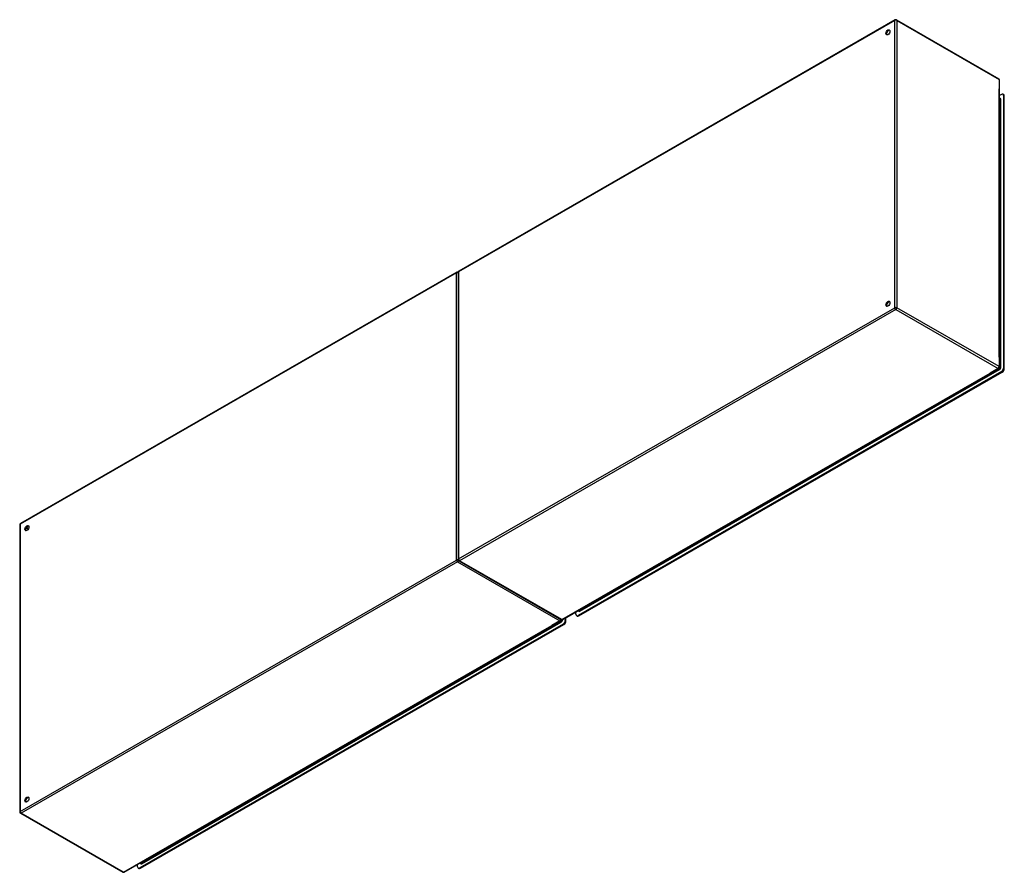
# Model space of a CAD drawing. Header units: inches. Extents: x 360.6 to 427.4, y 139.7 to 197.4.
import ezdxf

# ---------------------------------------------------------------- set-up
doc = ezdxf.new("R2010")
doc.units = ezdxf.units.IN
doc.header["$MEASUREMENT"] = 0
doc.layers.add('Visible Edges(ANSI)', color=7, linetype='Continuous', lineweight=25)
doc.layers.add('Visible Tangent Edges(ANSI)', color=7, linetype='Continuous', lineweight=25)

msp = doc.modelspace()

# ---------------------------------------------------------------- linework, layer by layer
at = {"layer": 'Visible Edges(ANSI)'}
for p, q in [((419.947, 197.425), (390.388, 180.403)), ((420.046, 197.425), (426.977, 193.433)), ((427.026, 173.888), (427.026, 193.347)), ((427.166, 192.376), (427.026, 192.296)), ((427.312, 192.358), (427.264, 192.386)), ((427.305, 192.295), (427.305, 173.833)), ((427.353, 173.805), (427.353, 192.268)), ((427.026, 192.102), (427.06, 192.083)), ((390.248, 180.322), (360.69, 163.301)), ((390.339, 180.317), (390.339, 160.858)), ((397.418, 156.781), (426.977, 173.802)), ((427.166, 173.592), (398.47, 157.067)), ((398.518, 157.039), (427.214, 173.564)), ((360.64, 163.215), (360.64, 143.756)), ((390.388, 160.772), (397.32, 156.781)), ((397.607, 156.889), (397.607, 156.731)), ((397.655, 156.703), (397.655, 156.917)), ((398.331, 157.147), (398.331, 157.306)), ((398.42, 157.029), (398.372, 157.057)), ((398.5, 157.404), (398.532, 157.385)), ((367.72, 139.679), (397.278, 156.7)), ((397.468, 156.489), (368.771, 139.964)), ((368.819, 139.937), (397.516, 156.462)), ((360.69, 143.67), (367.621, 139.679)), ((368.632, 140.045), (368.632, 140.204)), ((368.801, 140.301), (368.833, 140.283)), ((368.721, 139.927), (368.673, 139.955))]:
    msp.add_line(p, q, dxfattribs=at)
for centre, start, end in [((419.996, 197.339), 60.06401, 119.93599), ((426.927, 193.347), 0, 60.06401), ((390.298, 180.237), 65.25253, 119.93599), ((390.438, 180.317), 119.93599, 180), ((426.927, 173.888), 299.93599, 0), ((360.739, 163.215), 119.93599, 180), ((390.438, 160.858), 180, 240.06401), ((397.229, 156.786), 299.93599, 354.61946), ((397.369, 156.867), 240.06401, 299.93599), ((360.739, 143.756), 180, 240.06401), ((367.67, 139.764), 240.06401, 299.93599)]:
    msp.add_arc(centre, 0.099, start, end, dxfattribs=at)
for centre, major_axis in [((419.466, 196.582), (-0.097, -0.169)), ((419.466, 178.187), (-0.097, -0.169)), ((361.13, 162.988), (0.097, 0.169)), ((361.13, 144.593), (0.097, 0.169))]:
    msp.add_ellipse(centre, major_axis=major_axis, ratio=0.578093, dxfattribs=at)
for centre, major_axis, start_param, end_param in [((419.514, 196.554), (0.097, 0.169), 0.24866, 2.892933), ((427.166, 192.215), (0.098, 0.171), 5.495853, 7.06665), ((427.214, 192.187), (0.098, 0.171), 5.495853, 6.283185), ((419.514, 178.159), (0.097, 0.169), 0.24866, 2.892933), ((427.166, 173.753), (-0.098, -0.171), 0.783464, 2.354261), ((427.214, 173.725), (0.098, 0.171), 3.925057, 5.495853), ((361.178, 162.96), (0.097, 0.169), 0.24866, 2.892933), ((398.47, 157.228), (-0.098, -0.171), 5.495853, 7.06665), ((398.518, 157.2), (-0.098, -0.171), 0, 0.783464), ((397.468, 156.65), (-0.098, -0.171), 0.783464, 2.354261), ((397.516, 156.623), (0.098, 0.171), 3.925057, 5.495853), ((361.178, 144.566), (0.097, 0.169), 0.24866, 2.892933), ((368.771, 140.125), (-0.098, -0.171), 5.495853, 7.06665), ((368.819, 140.098), (-0.098, -0.171), 0, 0.783464)]:
    msp.add_ellipse(centre, major_axis=major_axis, ratio=0.578093, start_param=start_param, end_param=end_param, dxfattribs=at)
at = {"layer": 'Visible Tangent Edges(ANSI)'}
for p, q in [((419.926, 197.379), (390.368, 180.357)), ((419.926, 177.92), (419.926, 197.379)), ((420.066, 197.379), (426.997, 193.388)), ((420.066, 197.379), (420.066, 177.92)), ((426.997, 193.388), (426.997, 192.754)), ((426.997, 174.562), (426.997, 192.754)), ((427.305, 192.295), (427.353, 192.268)), ((427.026, 192.069), (427.081, 192.037)), ((427.081, 192.037), (427.081, 173.883)), ((427.125, 173.883), (427.125, 192.037)), ((390.228, 180.277), (360.669, 163.255)), ((390.228, 160.818), (390.228, 180.277)), ((390.368, 180.357), (390.368, 160.898)), ((390.368, 160.898), (419.926, 177.92)), ((419.996, 177.799), (390.438, 160.777)), ((419.996, 177.799), (426.927, 173.807)), ((426.997, 173.928), (420.066, 177.92)), ((426.997, 174.562), (426.997, 173.928)), ((397.369, 156.786), (426.385, 173.495)), ((398.603, 157.352), (427.033, 173.724)), ((398.653, 157.431), (426.94, 173.721)), ((426.927, 173.807), (426.385, 173.495)), ((427.011, 173.762), (426.94, 173.721)), ((426.959, 173.792), (427.011, 173.762)), ((427.081, 173.883), (427.026, 173.914)), ((427.166, 173.592), (427.214, 173.564)), ((427.353, 173.805), (427.305, 173.833)), ((360.669, 163.255), (360.669, 143.796)), ((361.217, 162.915), (361.071, 162.999)), ((361.239, 162.953), (361.093, 163.037)), ((360.669, 143.796), (390.228, 160.818)), ((390.298, 160.696), (360.739, 143.675)), ((390.298, 160.696), (397.229, 156.705)), ((397.369, 156.786), (390.438, 160.777)), ((397.426, 156.781), (397.426, 156.785)), ((398.518, 157.039), (398.47, 157.067)), ((398.581, 157.39), (398.529, 157.42)), ((398.653, 157.431), (398.581, 157.39)), ((367.67, 139.683), (396.686, 156.393)), ((368.905, 140.25), (397.334, 156.621)), ((368.954, 140.329), (397.241, 156.618)), ((397.229, 156.705), (396.686, 156.393)), ((397.312, 156.659), (397.241, 156.618)), ((397.26, 156.69), (397.312, 156.659)), ((397.468, 156.489), (397.516, 156.462)), ((397.655, 156.703), (397.607, 156.731)), ((367.67, 139.683), (360.739, 143.675)), ((368.883, 140.288), (368.83, 140.318)), ((368.954, 140.329), (368.883, 140.288)), ((368.819, 139.937), (368.771, 139.964))]:
    msp.add_line(p, q, dxfattribs=at)
for centre, major_axis, ratio, start_param, end_param in [((419.996, 197.339), (-0.0494, 0.0858), 0.578093, 0, 0.787332), ((419.996, 197.339), (-0.099, 0), 0.575862, 3.926991, 5.497787), ((419.996, 197.339), (0.0494, 0.0858), 0.578093, 5.495853, 6.283185), ((426.927, 193.347), (0.0494, 0.0858), 0.578093, 5.495853, 6.283185), ((426.927, 193.347), (0.099, 0), 0.575862, 0, 0.785398), ((427.033, 191.984), (0.065, 0.113), 0.578093, 5.495853, 6.988298), ((427.011, 191.997), (0.0494, 0.0858), 0.578093, 5.495853, 6.283185), ((427.103, 192.05), (-0.031, 0), 0.575862, 0.785398, 2.356194), ((390.298, 180.237), (-0.0494, 0.0858), 0.578093, 0, 0.787332), ((390.298, 180.237), (-0.099, 0), 0.575862, 4.28531, 5.497787), ((390.438, 180.317), (-0.099, 0), 0.575862, 5.497787, 6.283185), ((390.438, 180.317), (-0.0494, 0.0858), 0.578093, 0, 0.787332), ((419.996, 177.88), (0.099, 0), 0.575862, 0.785398, 2.356194), ((419.996, 177.88), (-0.0494, 0.0858), 0.578093, 0.787332, 2.358128), ((419.996, 177.88), (0.0494, 0.0858), 0.578093, 3.925057, 5.495853), ((426.927, 173.888), (-0.0494, -0.0858), 0.578093, 0.783464, 2.354261), ((426.927, 173.888), (0.0494, -0.0858), 0.578093, 5.499721, 6.283185), ((426.927, 173.888), (0.099, 0), 0.575862, 0, 0.785398), ((427.011, 173.843), (-0.0494, -0.0858), 0.578093, 0.783464, 2.354261), ((427.011, 173.736), (-0.0155, 0.0269), 0.578093, 3.928925, 5.499721), ((427.033, 173.83), (0.065, 0.113), 0.578093, 3.925057, 5.495853), ((427.103, 173.896), (-0.031, 0), 0.575862, 0.785398, 2.356194), ((360.739, 163.215), (-0.099, 0), 0.575862, 5.497787, 6.283185), ((360.739, 163.215), (-0.0494, 0.0858), 0.578093, 0, 0.787332), ((390.298, 160.777), (0.099, 0), 0.575862, 1.091249, 2.356194), ((390.298, 160.777), (-0.0494, 0.0858), 0.578093, 0.787332, 2.358128), ((390.298, 160.777), (0.0494, 0.0858), 0.578093, 3.925057, 5.189623), ((390.438, 160.858), (-0.099, 0), 0.575862, 5.497787, 6.283185), ((390.438, 160.858), (0.0494, -0.0858), 0.578093, 3.928925, 5.499721), ((390.438, 160.858), (-0.0494, -0.0858), 0.578093, 0, 0.783464), ((397.229, 156.786), (-0.0494, -0.0858), 0.578093, 0.783464, 1.99487), ((397.369, 156.867), (-0.0494, -0.0858), 0.578093, 0, 0.783464), ((397.334, 156.728), (0.065, 0.113), 0.578093, 3.925057, 5.495853), ((397.369, 156.867), (0.0494, -0.0858), 0.578093, 5.499721, 6.283185), ((397.404, 156.793), (-0.031, 0), 0.575862, 1.685815, 2.356194), ((398.603, 157.458), (-0.065, -0.113), 0.578093, 5.578073, 7.06665), ((398.581, 157.471), (-0.0494, -0.0858), 0.578093, 0, 0.783464), ((398.581, 157.365), (-0.0155, 0.0269), 0.578093, 3.928925, 5.499721), ((397.229, 156.786), (0.0494, -0.0858), 0.578093, 5.499721, 6.283185), ((397.312, 156.74), (-0.0494, -0.0858), 0.578093, 0.783464, 2.207295), ((397.312, 156.634), (-0.0155, 0.0269), 0.578093, 3.928925, 5.499721), ((360.739, 143.756), (-0.099, 0), 0.575862, 5.497787, 6.283185), ((360.739, 143.756), (0.0494, -0.0858), 0.578093, 3.928925, 5.499721), ((360.739, 143.756), (-0.0494, -0.0858), 0.578093, 0, 0.783464), ((368.905, 140.356), (-0.065, -0.113), 0.578093, 5.578073, 7.06665), ((368.883, 140.369), (-0.0494, -0.0858), 0.578093, 0, 0.783464), ((368.883, 140.263), (-0.0155, 0.0269), 0.578093, 3.928925, 5.499721), ((367.67, 139.764), (-0.0494, -0.0858), 0.578093, 0, 0.783464), ((367.67, 139.764), (0.0494, -0.0858), 0.578093, 5.499721, 6.283185)]:
    msp.add_ellipse(centre, major_axis=major_axis, ratio=ratio, start_param=start_param, end_param=end_param, dxfattribs=at)

doc.saveas('drawing.dxf')
